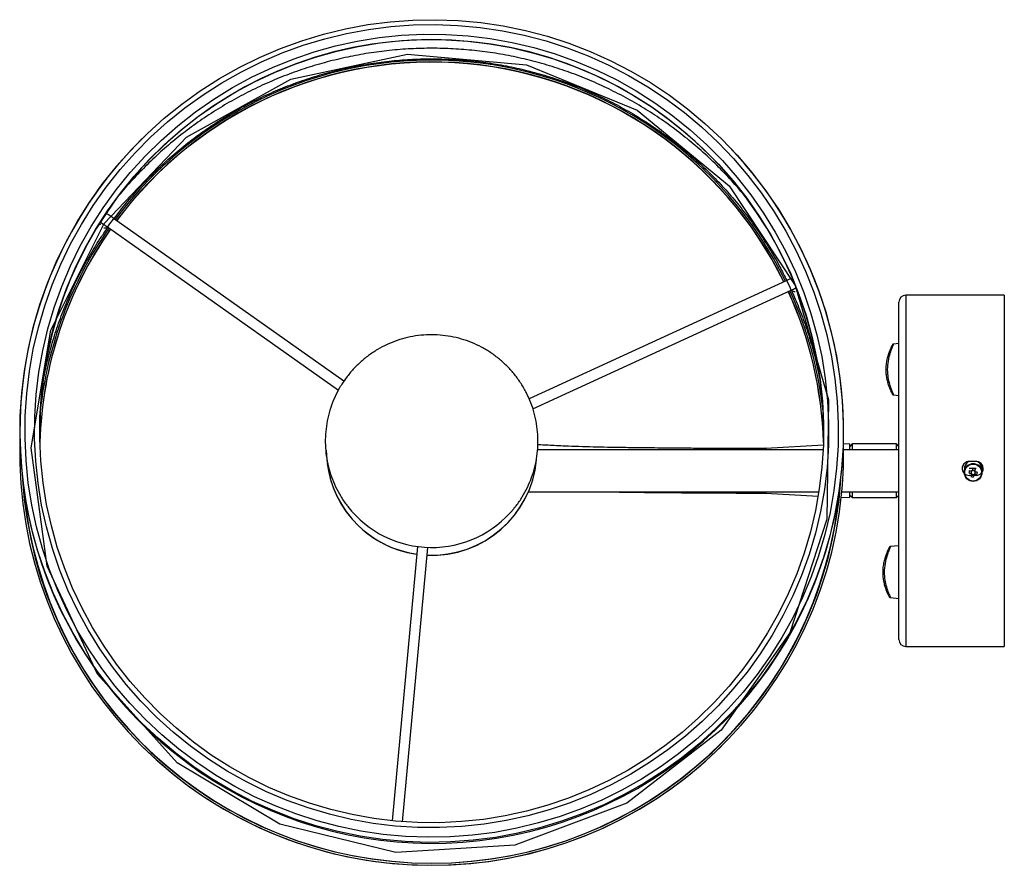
# Model space of a CAD drawing. Header units: millimetres. Extents: x 596 to 801, y 299 to 505.
# Tile 2 of 2: x 708 to 764, y 457 to 505. Entities that reach past the tile are written whole.
import ezdxf

# ---------------------------------------------------------------- set-up
doc = ezdxf.new("R2010")
doc.units = ezdxf.units.MM
doc.header["$PDSIZE"] = -1
doc.linetypes.add('CENTERX2', pattern=[20.32, 12.7, -2.54, 2.54, -2.54])

msp = doc.modelspace()

# ---------------------------------------------------------------- linework, layer by layer
at = {"color": 7, "linetype": 'Continuous', "lineweight": 25}
for p, q in [((714.606, 498.355), (714.594, 498.342)), ((747.585, 498.342), (747.572, 498.355)), ((712.639, 493.325), (725.781, 484.035)), ((726.096, 484.548), (712.985, 493.815)), ((751.3, 490.279), (736.639, 483.534)), ((736.85, 482.971), (751.551, 489.734)), ((763.689, 489.446), (758.089, 489.446)), ((763.689, 489.446), (763.689, 479.446)), ((757.689, 479.446), (757.689, 489.046)), ((757.689, 486.694), (757.374, 486.661)), ((757.376, 483.764), (757.689, 483.731)), ((754.869, 480.974), (754.536, 480.957)), ((754.869, 480.974), (754.869, 480.646)), ((755.029, 480.974), (754.889, 480.834)), ((757.549, 480.974), (755.029, 480.974)), ((755.029, 480.974), (755.029, 480.972)), ((755.029, 480.972), (755.029, 480.646)), ((757.689, 480.834), (757.549, 480.974)), ((757.549, 480.972), (757.549, 480.974)), ((757.549, 480.646), (757.549, 480.972)), ((753.377, 480.646), (737.116, 480.646)), ((753.387, 480.897), (750.115, 480.725)), ((757.689, 480.646), (754.541, 480.646)), ((754.889, 480.833), (754.889, 480.834)), ((754.889, 480.646), (754.889, 480.833)), ((762.089, 479.976), (761.689, 479.976)), ((757.689, 469.846), (757.689, 479.446)), ((761.416, 479.549), (761.416, 479.546)), ((761.416, 479.348), (761.416, 479.345)), ((761.666, 479.322), (761.792, 479.297)), ((761.805, 479.357), (761.792, 479.297)), ((761.819, 479.291), (761.792, 479.297)), ((761.823, 479.439), (761.811, 479.382)), ((761.82, 479.254), (761.88, 479.241)), ((761.926, 479.457), (761.867, 479.47)), ((762.011, 479.439), (761.952, 479.452)), ((761.971, 479.25), (761.965, 479.223)), ((762.008, 479.251), (761.981, 479.256)), ((762.011, 479.439), (762.006, 479.412)), ((762.008, 479.251), (762.021, 479.31)), ((762.135, 479.221), (762.008, 479.251)), ((762.039, 479.563), (762.011, 479.439)), ((762.027, 479.336), (762.039, 479.393)), ((762.416, 479.546), (762.416, 479.549)), ((762.416, 479.345), (762.416, 479.348)), ((763.689, 479.446), (763.689, 469.446)), ((761.905, 479.236), (761.965, 479.223)), ((761.938, 479.094), (761.965, 479.223)), ((736.596, 478.246), (753.132, 478.246)), ((750.113, 478.168), (753.093, 478.011)), ((754.439, 478.246), (757.689, 478.246)), ((754.869, 478.246), (754.869, 477.918)), ((754.889, 478.058), (754.889, 478.246)), ((755.029, 478.246), (755.029, 477.918)), ((757.549, 477.918), (757.549, 478.246)), ((754.409, 477.942), (754.869, 477.918)), ((754.889, 478.058), (755.029, 477.918)), ((755.029, 477.918), (757.549, 477.918)), ((757.549, 477.918), (757.689, 478.058)), ((730.278, 475.136), (728.835, 459.525)), ((729.432, 459.472), (730.876, 475.086)), ((757.689, 475.18), (757.199, 475.129)), ((757.201, 472.231), (757.689, 472.18)), ((758.089, 469.446), (763.689, 469.446)), ((714.594, 463.773), (714.606, 463.761)), ((747.572, 463.761), (747.585, 463.773))]:
    msp.add_line(p, q, dxfattribs=at)
at = {"color": 8, "linetype": 'Continuous', "lineweight": 25}
for p, q in [((758.089, 489.446), (758.089, 479.446)), ((749.591, 480.71), (749.588, 480.71)), ((750.115, 480.723), (750.114, 480.724)), ((758.089, 479.446), (758.089, 469.446))]:
    msp.add_line(p, q, dxfattribs=at)
at = {"color": 7, "linetype": 'Continuous'}
for p, q in [((762.089, 479.976), (761.689, 479.976)), ((762.089, 479.176), (761.689, 479.176))]:
    msp.add_line(p, q, dxfattribs=at)
at = {"color": 7, "linetype": 'CENTERX2'}
msp.add_line((762.089, 479.576), (761.689, 479.576), dxfattribs=at)
at = {"color": 7, "linetype": 'Continuous', "lineweight": 25, "flags": 128}
for points in [[(754.424, 479.557), (754.27, 478.275), (754.046, 477.005), (753.751, 475.748), (753.388, 474.51), (752.957, 473.294), (752.46, 472.103), (751.898, 470.941), (751.272, 469.812), (750.586, 468.719), (749.84, 467.666), (749.037, 466.655), (748.18, 465.69), (747.271, 464.773), (746.312, 463.909), (745.308, 463.098), (744.26, 462.343), (743.172, 461.648), (742.048, 461.013), (740.89, 460.441), (739.702, 459.934), (738.489, 459.493), (737.253, 459.12), (735.998, 458.815), (734.728, 458.579), (733.447, 458.414), (732.159, 458.32), (730.868, 458.296), (729.577, 458.344), (728.291, 458.463), (727.014, 458.652), (725.749, 458.911), (724.5, 459.24), (723.271, 459.637), (722.066, 460.101), (720.888, 460.63), (719.741, 461.224), (718.629, 461.879), (717.555, 462.595), (716.521, 463.369), (715.532, 464.199), (714.59, 465.082), (713.699, 466.015), (712.86, 466.996), (712.076, 468.022), (711.35, 469.089), (710.685, 470.195), (710.081, 471.335), (709.54, 472.508), (709.066, 473.708), (708.658, 474.932), (708.318, 476.177), (708.048, 477.439), (707.847, 478.713), (707.717, 479.997), (707.658, 481.286), (707.671, 482.577), (707.754, 483.864), (707.908, 485.145), (708.133, 486.416), (708.427, 487.673), (708.79, 488.911), (709.221, 490.127), (709.718, 491.318), (710.28, 492.48), (710.906, 493.609), (711.592, 494.702), (712.338, 495.755), (713.141, 496.766), (713.998, 497.731), (714.908, 498.647), (715.866, 499.512), (716.871, 500.323), (717.918, 501.078), (719.006, 501.773), (720.131, 502.408), (721.288, 502.98), (722.476, 503.487), (723.69, 503.928), (724.926, 504.301), (726.181, 504.606), (727.45, 504.842), (728.731, 505.007), (730.019, 505.101), (731.31, 505.125), (732.601, 505.077), (733.887, 504.958), (735.164, 504.769), (736.429, 504.51), (737.678, 504.181), (738.907, 503.784), (740.112, 503.32), (741.29, 502.791), (742.437, 502.197), (743.549, 501.542), (744.624, 500.826), (745.657, 500.052), (746.646, 499.222), (747.588, 498.339), (748.48, 497.406), (749.318, 496.425), (750.102, 495.399), (750.828, 494.332), (751.494, 493.226), (752.098, 492.085), (752.638, 490.913), (753.112, 489.713), (753.52, 488.489), (753.86, 487.244), (754.13, 485.982), (754.331, 484.707), (754.461, 483.424), (754.52, 482.135), (754.508, 480.844), (754.424, 479.557)], [(754.142, 479.59), (753.99, 478.324), (753.768, 477.069), (753.477, 475.828), (753.119, 474.604), (752.693, 473.403), (752.202, 472.226), (751.646, 471.078), (751.029, 469.963), (750.35, 468.883), (749.613, 467.843), (748.82, 466.844), (747.973, 465.891), (747.075, 464.986), (746.128, 464.131), (745.136, 463.33), (744.101, 462.585), (743.026, 461.898), (741.915, 461.271), (740.771, 460.706), (739.598, 460.205), (738.399, 459.769), (737.178, 459.4), (735.938, 459.099), (734.684, 458.866), (733.419, 458.703), (732.146, 458.61), (730.871, 458.587), (729.596, 458.634), (728.325, 458.751), (727.063, 458.938), (725.813, 459.194), (724.58, 459.519), (723.365, 459.911), (722.175, 460.369), (721.011, 460.892), (719.879, 461.479), (718.78, 462.126), (717.718, 462.834), (716.697, 463.598), (715.72, 464.418), (714.79, 465.29), (713.909, 466.212), (713.08, 467.181), (712.306, 468.195), (711.589, 469.249), (710.931, 470.341), (710.335, 471.468), (709.801, 472.626), (709.332, 473.812), (708.929, 475.021), (708.594, 476.251), (708.326, 477.498), (708.128, 478.757), (708, 480.025), (707.942, 481.299), (707.954, 482.573), (708.036, 483.846), (708.188, 485.111), (708.41, 486.367), (708.701, 487.608), (709.06, 488.831), (709.485, 490.033), (709.977, 491.209), (710.532, 492.357), (711.15, 493.472), (711.828, 494.552), (712.565, 495.593), (713.358, 496.591), (714.205, 497.545), (715.103, 498.45), (716.05, 499.305), (717.042, 500.106), (718.078, 500.851), (719.152, 501.538), (720.263, 502.165), (721.407, 502.73), (722.58, 503.231), (723.779, 503.667), (725, 504.036), (726.24, 504.337), (727.494, 504.569), (728.76, 504.733), (730.032, 504.826), (731.308, 504.849), (732.583, 504.802), (733.853, 504.684), (735.115, 504.497), (736.365, 504.241), (737.599, 503.917), (738.813, 503.525), (740.003, 503.066), (741.167, 502.543), (742.3, 501.957), (743.398, 501.309), (744.46, 500.602), (745.481, 499.837), (746.458, 499.018), (747.388, 498.145), (748.269, 497.223), (749.098, 496.254), (749.872, 495.241), (750.589, 494.186), (751.247, 493.094), (751.844, 491.967), (752.377, 490.809), (752.846, 489.624), (753.249, 488.414), (753.585, 487.184), (753.852, 485.938), (754.05, 484.679), (754.178, 483.41), (754.237, 482.137), (754.225, 480.862), (754.142, 479.59)], [(753.598, 479.64), (753.446, 478.382), (753.224, 477.135), (752.932, 475.902), (752.571, 474.687), (752.143, 473.495), (751.648, 472.328), (751.089, 471.191), (750.467, 470.087), (749.784, 469.02), (749.042, 467.993), (748.243, 467.008), (747.391, 466.07), (746.487, 465.182), (745.535, 464.345), (744.537, 463.563), (743.497, 462.838), (742.419, 462.173), (741.304, 461.569), (740.157, 461.028), (738.982, 460.553), (737.782, 460.144), (736.561, 459.803), (735.322, 459.531), (734.071, 459.329), (732.81, 459.197), (731.543, 459.136), (730.275, 459.146), (729.01, 459.227), (727.751, 459.379), (726.503, 459.601), (725.269, 459.893), (724.053, 460.253), (722.86, 460.681), (721.692, 461.175), (720.554, 461.734), (719.45, 462.356), (718.381, 463.038), (717.353, 463.78), (716.368, 464.577), (715.429, 465.429), (714.54, 466.332), (713.703, 467.283), (712.92, 468.28), (712.195, 469.319), (711.529, 470.397), (710.924, 471.511), (710.383, 472.657), (709.907, 473.831), (709.498, 475.03), (709.157, 476.25), (708.884, 477.487), (708.682, 478.738), (708.55, 479.998), (708.489, 481.264), (708.499, 482.53), (708.58, 483.795), (708.732, 485.053), (708.955, 486.3), (709.247, 487.533), (709.607, 488.747), (710.036, 489.94), (710.53, 491.106), (711.089, 492.243), (711.712, 493.347), (712.395, 494.414), (713.137, 495.442), (713.935, 496.426), (714.787, 497.364), (715.691, 498.253), (716.643, 499.089), (717.641, 499.871), (718.681, 500.596), (719.76, 501.262), (720.874, 501.866), (722.021, 502.406), (723.196, 502.882), (724.396, 503.29), (725.618, 503.632), (726.856, 503.904), (728.108, 504.106), (729.369, 504.238), (730.635, 504.299), (731.903, 504.289), (733.168, 504.207), (734.427, 504.056), (735.676, 503.833), (736.909, 503.542), (738.125, 503.181), (739.318, 502.753), (740.486, 502.259), (741.624, 501.7), (742.729, 501.079), (743.797, 500.396), (744.825, 499.655), (745.81, 498.857), (746.749, 498.005), (747.638, 497.102), (748.476, 496.151), (749.258, 495.154), (749.984, 494.115), (750.65, 493.037), (751.254, 491.924), (751.795, 490.778), (752.271, 489.604), (752.68, 488.404), (753.022, 487.184), (753.294, 485.947), (753.496, 484.696), (753.628, 483.436), (753.689, 482.171), (753.679, 480.904), (753.598, 479.64)], [(753.307, 479.654), (753.157, 478.413), (752.938, 477.182), (752.649, 475.965), (752.293, 474.766), (751.871, 473.589), (751.382, 472.437), (750.83, 471.315), (750.216, 470.225), (749.542, 469.172), (748.81, 468.158), (748.022, 467.186), (747.18, 466.26), (746.288, 465.383), (745.348, 464.557), (744.364, 463.786), (743.337, 463.07), (742.272, 462.413), (741.172, 461.817), (740.04, 461.283), (738.88, 460.814), (737.695, 460.41), (736.49, 460.074), (735.268, 459.805), (734.032, 459.606), (732.787, 459.476), (731.537, 459.415), (730.286, 459.425), (729.037, 459.505), (727.794, 459.655), (726.562, 459.875), (725.344, 460.163), (724.144, 460.518), (722.966, 460.941), (721.814, 461.428), (720.69, 461.98), (719.6, 462.594), (718.546, 463.267), (717.531, 463.999), (716.558, 464.787), (715.632, 465.627), (714.754, 466.519), (713.927, 467.458), (713.155, 468.441), (712.439, 469.467), (711.781, 470.531), (711.185, 471.631), (710.651, 472.761), (710.181, 473.921), (709.777, 475.104), (709.44, 476.309), (709.171, 477.53), (708.971, 478.764), (708.841, 480.008), (708.781, 481.257), (708.791, 482.508), (708.871, 483.756), (709.021, 484.997), (709.241, 486.228), (709.529, 487.445), (709.885, 488.644), (710.308, 489.821), (710.796, 490.973), (711.348, 492.095), (711.962, 493.185), (712.636, 494.238), (713.369, 495.252), (714.157, 496.224), (714.998, 497.15), (715.89, 498.027), (716.83, 498.853), (717.815, 499.625), (718.841, 500.34), (719.906, 500.997), (721.006, 501.593), (722.138, 502.127), (723.298, 502.596), (724.483, 503), (725.688, 503.336), (726.911, 503.605), (728.146, 503.804), (729.391, 503.935), (730.641, 503.995), (731.893, 503.985), (733.142, 503.905), (734.384, 503.755), (735.616, 503.535), (736.834, 503.247), (738.034, 502.892), (739.212, 502.469), (740.365, 501.982), (741.488, 501.43), (742.578, 500.816), (743.633, 500.143), (744.648, 499.411), (745.62, 498.623), (746.546, 497.783), (747.424, 496.892), (748.251, 495.952), (749.023, 494.969), (749.74, 493.943), (750.397, 492.879), (750.994, 491.78), (751.528, 490.649), (751.997, 489.489), (752.401, 488.306), (752.738, 487.101), (753.007, 485.88), (753.207, 484.646), (753.337, 483.402), (753.397, 482.153), (753.387, 480.902), (753.307, 479.654)], [(712.188, 493.538), (712.19, 493.527), (712.215, 493.448)], [(712.432, 493.282), (712.536, 493.282), (712.643, 493.322)], [(761.821, 479.253), (761.817, 479.237), (761.814, 479.22), (761.81, 479.204), (761.807, 479.188), (761.803, 479.172), (761.8, 479.156), (761.796, 479.141), (761.793, 479.125)], [(761.894, 479.594), (761.891, 479.578), (761.887, 479.562), (761.884, 479.546), (761.88, 479.53), (761.877, 479.514), (761.873, 479.498), (761.87, 479.482), (761.866, 479.465)], [(762.011, 479.434), (762.015, 479.45), (762.018, 479.467), (762.022, 479.483), (762.025, 479.499), (762.029, 479.515), (762.032, 479.531), (762.035, 479.547), (762.039, 479.563)], [(761.938, 479.094), (761.941, 479.109), (761.944, 479.125), (761.948, 479.141), (761.951, 479.157), (761.955, 479.173), (761.958, 479.189), (761.962, 479.205), (761.965, 479.222)]]:
    msp.add_lwpolyline(points, dxfattribs=at)
at = {"color": 7, "linetype": 'Continuous', "flags": 128}
msp.add_lwpolyline([(722.446, 459.335), (716.611, 462.817), (712.063, 467.863), (709.205, 474.024), (708.292, 480.754), (709.404, 487.453), (712.443, 493.527), (717.139, 498.436), (723.075, 501.743), (729.722, 503.156), (736.491, 502.548), (742.781, 499.974), (748.031, 495.662), (751.776, 489.995), (753.682, 483.477), (753.582, 476.687), (751.482, 470.228), (747.571, 464.675), (742.195, 460.52), (735.833, 458.133), (729.048, 457.726), (722.446, 459.335)], dxfattribs=at)
at = {"color": 8, "linetype": 'Continuous', "lineweight": 25, "flags": 128}
msp.add_lwpolyline([(712.238, 493.616), (712.312, 493.54), (712.361, 493.512)], dxfattribs=at)
at = {"color": 7, "linetype": 'Continuous', "lineweight": 25}
for radius in [0.5, 0.481]:
    msp.add_circle((761.916, 479.345), radius, dxfattribs=at)
for centre, radius, start, end in [((731.089, 481.675), 22.313, 0.0374, 179.9626), ((731.088, 480.4), 22.421, 26.0519, 143.454), ((731.088, 480.4), 22.321, 26.0577, 143.4485), ((731.088, 480.385), 22.321, 26.0932, 143.4166), ((731.096, 481.687), 23.446, 134.7349, 354.721), ((731.119, 481.684), 23.422, 354.7225, 45.3331), ((731.06, 480.424), 22.383, 144.996, 173.8449), ((731.058, 480.425), 22.282, 144.9966, 178.3529), ((731.058, 480.41), 22.282, 144.9647, 178.3333), ((731.123, 480.41), 22.279, 1.6655, 24.5301), ((731.123, 480.426), 22.279, 1.6459, 24.4945), ((731.122, 480.425), 22.38, 6.1537, 24.4955), ((751.789, 489.95), 0.3, 223.9209, 269.7079), ((758.089, 489.046), 0.4, 90, 180), ((731.09, 480.447), 23.453, 178.5069, 354.6869), ((731.128, 480.431), 23.414, 354.7178, 1.5353), ((731.086, 480.629), 5.997, 180.0179, 261.8644), ((731.086, 480.64), 5.998, 187.7062, 261.8672), ((731.091, 480.631), 5.999, 267.5514, 354.6914), ((731.091, 480.64), 5.999, 267.56, 354.6914), ((761.916, 479.546), 0.5, 121.6072, 191.4681), ((761.916, 479.549), 0.5, 122.0832, 179.9994), ((761.916, 479.348), 0.5, 0.002, 179.998), ((761.916, 479.546), 0.5, 348.532, 56.7461), ((761.916, 479.549), 0.5, 0.0003, 55.5559), ((763.415, 479.021), 1.775, 165.4423, 170.2213), ((777.928, 553.647), 76.083, 257.65839, 257.75728), ((777.959, 553.792), 76.083, 257.65839, 257.75728), ((761.916, 479.343), 0.131, 202.1032, 223.5643), ((761.916, 479.346), 0.111, 161.0655, 174.5982), ((761.916, 479.346), 0.111, 174.5983, 209.552), ((761.916, 479.346), 0.111, 126.1126, 161.0653), ((761.916, 479.346), 0.111, 209.5519, 216.1156), ((761.916, 479.343), 0.131, 112.101, 133.5613), ((761.916, 479.346), 0.111, 216.1158, 251.0675), ((761.916, 479.346), 0.111, 119.5494, 126.1129), ((761.916, 479.346), 0.111, 84.5987, 119.5493), ((761.587, 477.817), 1.803, 75.4804, 80.1856), ((761.916, 479.346), 0.111, 264.5987, 299.5493), ((761.916, 479.346), 0.111, 71.0672, 84.5988), ((761.916, 479.346), 0.111, 36.1158, 71.0675), ((761.916, 479.343), 0.131, 292.101, 313.5613), ((761.916, 479.346), 0.111, 299.5494, 306.1129), ((761.916, 479.346), 0.111, 306.1126, 341.0653), ((761.916, 479.346), 0.111, 29.5519, 36.1156), ((777.898, 553.433), 75.868, 257.90877, 258.00785), ((761.916, 479.343), 0.131, 22.1032, 43.5643), ((761.916, 479.346), 0.111, 354.5983, 29.552), ((761.916, 479.346), 0.111, 341.0655, 354.5982), ((777.93, 553.578), 75.868, 257.90877, 258.00785), ((760.431, 479.664), 1.76, 345.4222, 350.2415), ((731.089, 480.447), 23.34, 183.6903, 356.3097), ((762.23, 480.803), 1.734, 255.3869, 260.2791), ((761.916, 479.346), 0.111, 251.0672, 264.5988), ((731.089, 480.422), 23.311, 184.8946, 355.1054), ((731.089, 481.134), 6.053, 217.9387, 320.8), ((758.089, 469.846), 0.4, 180, 270), ((731.089, 480.437), 23.448, 225.3343, 314.6657)]:
    msp.add_arc(centre, radius, start, end, dxfattribs=at)
at = {"color": 8, "linetype": 'Continuous', "lineweight": 25}
for centre, radius, start, end in [((716.346, 491.072), 4.338, 140.7794, 148.7096), ((745.824, 487.429), 6.174, 21.9189, 27.4895)]:
    msp.add_arc(centre, radius, start, end, dxfattribs=at)
at = {"color": 7, "linetype": 'Continuous'}
for centre, start, end in [((761.689, 479.576), 90, 270), ((762.089, 479.576), 270, 90)]:
    msp.add_arc(centre, 0.4, start, end, dxfattribs=at)
at = {"color": 7, "linetype": 'Continuous', "lineweight": 25}
for centre, major_axis, ratio, start_param, end_param in [((761.902, 479.351), (0.0888, 0.0413), 0.979735, 2.367955, 2.639846), ((761.919, 479.362), (0.0967, -0.0007), 0.98937, 1.22752, 1.49941), ((761.929, 479.345), (0.0761, -0.0626), 0.976167, 0.330613, 0.602504), ((761.913, 479.335), (0.0139, 0.0986), 0.970948, 2.93588, 3.20777)]:
    msp.add_ellipse(centre, major_axis=major_axis, ratio=ratio, start_param=start_param, end_param=end_param, dxfattribs=at)
for points, knots in [([(748.692, 495.352), (748.613, 495.447), (748.279, 495.853), (747.64, 496.529), (746.777, 497.374), (745.867, 498.169), (744.918, 498.917), (743.931, 499.614), (742.909, 500.259), (741.855, 500.849), (740.771, 501.383), (739.661, 501.861), (738.527, 502.279), (737.373, 502.638), (736.202, 502.935), (735.017, 503.172), (733.821, 503.346), (732.617, 503.457), (731.41, 503.505), (730.201, 503.491), (728.995, 503.413), (727.795, 503.272), (726.603, 503.068), (725.424, 502.803), (724.261, 502.477), (723.116, 502.09), (721.993, 501.644), (720.894, 501.139), (719.824, 500.579), (718.785, 499.963), (717.779, 499.293), (716.809, 498.572), (715.879, 497.801), (714.989, 496.984), (714.148, 496.117), (713.569, 495.479), (713.285, 495.119), (713.251, 495.075)], [0, 0, 0, 0, 0.009192, 0.039091, 0.068989, 0.098888, 0.128787, 0.158685, 0.188584, 0.218482, 0.248381, 0.27828, 0.308179, 0.338077, 0.367976, 0.397875, 0.427774, 0.457672, 0.487571, 0.51747, 0.547369, 0.577268, 0.607166, 0.637065, 0.666964, 0.696863, 0.726761, 0.75666, 0.786559, 0.816458, 0.846356, 0.876255, 0.906154, 0.936052, 0.965951, 0.995849, 1, 1, 1, 1]), ([(713.011, 493.797), (713.239, 494.097), (713.708, 494.712), (714.479, 495.595), (715.306, 496.453), (716.179, 497.266), (717.093, 498.032), (718.046, 498.748), (719.037, 499.412), (720.061, 500.023), (721.116, 500.579), (722.199, 501.079), (723.306, 501.521), (724.436, 501.903), (725.585, 502.225), (726.749, 502.485), (727.925, 502.684), (729.11, 502.82), (730.3, 502.894), (731.493, 502.904), (732.685, 502.851), (733.872, 502.735), (735.051, 502.556), (736.219, 502.316), (737.373, 502.013), (738.509, 501.651), (739.624, 501.228), (740.716, 500.747), (741.78, 500.209), (742.814, 499.615), (743.816, 498.968), (744.781, 498.268), (745.709, 497.519), (746.595, 496.721), (747.437, 495.877), (748.234, 494.99), (748.983, 494.062), (749.681, 493.096), (750.326, 492.094), (750.87, 491.155), (751.173, 490.539), (751.301, 490.279)], [0, 0, 0, 0, 0.024511, 0.050366, 0.076221, 0.102076, 0.127932, 0.153787, 0.179642, 0.205497, 0.231352, 0.257207, 0.283062, 0.308917, 0.334772, 0.360627, 0.386482, 0.412336, 0.438191, 0.464046, 0.489901, 0.515756, 0.541611, 0.567466, 0.593321, 0.619176, 0.645031, 0.670886, 0.69674, 0.722595, 0.74845, 0.774305, 0.80016, 0.826016, 0.851871, 0.877726, 0.903581, 0.929436, 0.955291, 0.981146, 1, 1, 1, 1]), ([(712.985, 493.815), (712.962, 493.831), (712.897, 493.877), (712.793, 493.949), (712.7, 494.01), (712.654, 494.037), (712.614, 494.059), (712.588, 494.067), (712.576, 494.071)], [0, 0, 0, 0, 0.133141, 0.381478, 0.639942, 0.854884, 0.936777, 1, 1, 1, 1]), ([(709.029, 484.805), (709.048, 484.911), (709.138, 485.407), (709.361, 486.282), (709.698, 487.424), (710.101, 488.546), (710.561, 489.646), (711.079, 490.72), (711.655, 491.763), (712.183, 492.627), (712.539, 493.129), (712.665, 493.307)], [0, 0, 0, 0, 0.034529, 0.162433, 0.290338, 0.418242, 0.546146, 0.674051, 0.801955, 0.929859, 1, 1, 1, 1]), ([(712.357, 493.516), (712.357, 493.516), (712.358, 493.515), (712.375, 493.505), (712.414, 493.479), (712.488, 493.43), (712.57, 493.374), (712.623, 493.337), (712.639, 493.325)], [0, 0, 0, 0, 0.059159, 0.173643, 0.353958, 0.598145, 0.878258, 1, 1, 1, 1]), ([(751.592, 490.406), (751.585, 490.404), (751.55, 490.39), (751.455, 490.349), (751.358, 490.305), (751.306, 490.281), (751.3, 490.279)], [0, 0, 0, 0, 0.099432, 0.532234, 0.949964, 1, 1, 1, 1]), ([(751.551, 489.734), (751.575, 489.745), (751.642, 489.775), (751.74, 489.818), (751.817, 489.851), (751.857, 489.866), (751.861, 489.868), (751.863, 489.868)], [0, 0, 0, 0, 0.165905, 0.4575848, 0.7137255, 0.8952865, 1, 1, 1, 1]), ([(751.558, 489.737), (751.683, 489.459), (751.972, 488.819), (752.355, 487.788), (752.716, 486.653), (753.005, 485.561), (753.144, 484.843), (753.208, 484.514)], [0, 0, 0, 0, 0.166401, 0.38336, 0.600319, 0.817279, 1, 1, 1, 1]), ([(735.776, 477.315), (735.816, 477.36), (735.991, 477.561), (736.251, 477.958), (736.551, 478.499), (736.791, 479.071), (736.972, 479.663), (737.092, 480.271), (737.149, 480.888), (737.142, 481.508), (737.073, 482.123), (736.941, 482.728), (736.748, 483.317), (736.496, 483.883), (736.187, 484.42), (735.826, 484.923), (735.414, 485.386), (734.958, 485.805), (734.462, 486.176), (733.93, 486.493), (733.369, 486.755), (732.784, 486.958), (732.181, 487.101), (731.566, 487.181), (730.947, 487.198), (730.329, 487.152), (729.719, 487.043), (729.124, 486.873), (728.549, 486.642), (728, 486.354), (727.484, 486.012), (727.005, 485.618), (726.569, 485.178), (726.18, 484.696), (725.842, 484.177), (725.559, 483.625), (725.334, 483.048), (725.169, 482.451), (725.066, 481.84), (725.025, 481.222), (725.049, 480.603), (725.119, 480.085), (725.19, 479.777), (725.215, 479.671)], [0, 0, 0, 0, 0.0073447, 0.0324591, 0.0575731, 0.0826865, 0.1077993, 0.1329113, 0.1580225, 0.1831329, 0.2082425, 0.2333513, 0.2584594, 0.2835669, 0.308674, 0.3337807, 0.3588873, 0.383994, 0.4091008, 0.434208, 0.4593158, 0.4844241, 0.5095332, 0.534643, 0.5597537, 0.5848652, 0.6099776, 0.6350906, 0.6602043, 0.6853184, 0.7104329, 0.7355476, 0.7606624, 0.785777, 0.8108913, 0.8360051, 0.8611184, 0.886231, 0.9113428, 0.9364538, 0.961564, 0.9866733, 1, 1, 1, 1]), ([(757.301, 486.599), (757.301, 486.6), (757.302, 486.6), (757.295, 486.585), (757.271, 486.536), (757.222, 486.427), (757.152, 486.262), (757.075, 486.046), (757.003, 485.789), (756.952, 485.504), (756.934, 485.209), (756.95, 484.92), (756.985, 484.713), (757.011, 484.606), (757.016, 484.583)], [0, 0, 0, 0, 0.0056696, 0.0486045, 0.1294897, 0.2258194, 0.3281594, 0.4353681, 0.5455802, 0.6558982, 0.7633574, 0.867686, 0.9716997, 1, 1, 1, 1]), ([(757.372, 486.659), (757.368, 486.658), (757.356, 486.656), (757.34, 486.647), (757.326, 486.636), (757.317, 486.626), (757.312, 486.62), (757.31, 486.616), (757.308, 486.613), (757.307, 486.612), (757.307, 486.611)], [0, 0, 0, 0, 0.123174, 0.324746, 0.49213, 0.618766, 0.701055, 0.776163, 0.884907, 1, 1, 1, 1]), ([(757.016, 484.583), (757.028, 484.537), (757.058, 484.419), (757.094, 484.319), (757.116, 484.258)], [0, 0, 0, 0, 0.387452, 1, 1, 1, 1]), ([(757.116, 484.258), (757.12, 484.245), (757.149, 484.155), (757.206, 484.028), (757.266, 483.894), (757.299, 483.829), (757.303, 483.821), (757.309, 483.81), (757.313, 483.805), (757.319, 483.796), (757.333, 483.782), (757.352, 483.77), (757.368, 483.767), (757.375, 483.766)], [0, 0, 0, 0, 0.042158, 0.298377, 0.550008, 0.790942, 0.910065, 0.92504, 0.933048, 0.941691, 0.958863, 0.982695, 1, 1, 1, 1]), ([(749.589, 480.712), (749.343, 480.712), (748.818, 480.712), (748.064, 480.714), (747.364, 480.716), (746.778, 480.719), (746.077, 480.724), (745.276, 480.731), (744.387, 480.739), (743.627, 480.746), (742.975, 480.753), (742.415, 480.76), (741.797, 480.769), (741.088, 480.78), (740.264, 480.798), (739.451, 480.821), (738.579, 480.853), (737.795, 480.891), (737.329, 480.921), (737.138, 480.933)], [0, 0, 0, 0, 0.053489, 0.114024, 0.164058, 0.206054, 0.242179, 0.318146, 0.382885, 0.438613, 0.486678, 0.52818, 0.564005, 0.626506, 0.690789, 0.759248, 0.830613, 0.930422, 1, 1, 1, 1]), ([(750.115, 480.728), (750.083, 480.725), (749.908, 480.709), (749.732, 480.715), (749.588, 480.719)], [0, 0, 0, 0, 0.182747, 1, 1, 1, 1]), ([(761.689, 479.976), (761.644, 479.971), (761.554, 479.962), (761.435, 479.894), (761.344, 479.792), (761.292, 479.665), (761.284, 479.528), (761.324, 479.399), (761.377, 479.311), (761.422, 479.281), (761.43, 479.276)], [0, 0, 0, 0, 0.138718, 0.277432, 0.416263, 0.555211, 0.694104, 0.83287, 0.971612, 1, 1, 1, 1]), ([(762.42, 479.354), (762.423, 479.357), (762.456, 479.393), (762.484, 479.488), (762.495, 479.622), (762.456, 479.754), (762.376, 479.865), (762.264, 479.944), (762.162, 479.973), (762.103, 479.975), (762.089, 479.976)], [0, 0, 0, 0, 0.014306, 0.170396, 0.326403, 0.482385, 0.638483, 0.794697, 0.950848, 1, 1, 1, 1]), ([(725.215, 479.671), (725.268, 479.482), (725.376, 479.095), (725.611, 478.532), (725.908, 477.99), (726.147, 477.617), (726.298, 477.438), (726.317, 477.417)], [0, 0, 0, 0, 0.232389, 0.477094, 0.721805, 0.966512, 1, 1, 1, 1]), ([(761.794, 479.294), (761.795, 479.294), (761.803, 479.293), (761.811, 479.292), (761.819, 479.292), (761.819, 479.291)], [0, 0, 0, 0, 0.113689, 0.945347, 1, 1, 1, 1]), ([(761.826, 479.281), (761.826, 479.28), (761.824, 479.272), (761.822, 479.262), (761.821, 479.254), (761.821, 479.253)], [0, 0, 0, 0, 0.0546533, 0.8863107, 1, 1, 1, 1]), ([(761.85, 479.436), (761.85, 479.436), (761.842, 479.437), (761.834, 479.438), (761.826, 479.439), (761.825, 479.439)], [0, 0, 0, 0, 0.054653, 0.886311, 1, 1, 1, 1]), ([(761.866, 479.465), (761.866, 479.464), (761.865, 479.458), (761.863, 479.45), (761.861, 479.443), (761.861, 479.443)], [0, 0, 0, 0, 0.113689, 0.945347, 1, 1, 1, 1]), ([(761.965, 479.222), (761.966, 479.223), (761.967, 479.231), (761.969, 479.24), (761.971, 479.249), (761.971, 479.25)], [0, 0, 0, 0, 0.1136893, 0.9453467, 1, 1, 1, 1]), ([(761.981, 479.256), (761.982, 479.256), (761.99, 479.254), (761.998, 479.251), (762.006, 479.249), (762.006, 479.248)], [0, 0, 0, 0, 0.054653, 0.886311, 1, 1, 1, 1]), ([(762.006, 479.412), (762.006, 479.412), (762.007, 479.419), (762.009, 479.427), (762.011, 479.433), (762.011, 479.434)], [0, 0, 0, 0, 0.054653, 0.886311, 1, 1, 1, 1]), ([(762.038, 479.393), (762.037, 479.393), (762.029, 479.396), (762.021, 479.398), (762.013, 479.401), (762.013, 479.401)], [0, 0, 0, 0, 0.113689, 0.945347, 1, 1, 1, 1]), ([(741.333, 478.246), (741.445, 478.244), (741.838, 478.237), (742.598, 478.227), (743.573, 478.216), (744.651, 478.206), (745.518, 478.199), (746.224, 478.193), (746.736, 478.189), (747.332, 478.186), (748.042, 478.183), (748.809, 478.182), (749.342, 478.181), (749.593, 478.181)], [0, 0, 0, 0, 0.042755, 0.149227, 0.28066, 0.39996, 0.54144, 0.59535, 0.655859, 0.726068, 0.809528, 0.910285, 1, 1, 1, 1]), ([(749.594, 478.174), (749.701, 478.177), (749.874, 478.183), (750.047, 478.168), (750.113, 478.162)], [0, 0, 0, 0, 0.617499, 1, 1, 1, 1]), ([(757.127, 475.067), (757.127, 475.067), (757.127, 475.068), (757.12, 475.053), (757.097, 475.003), (757.047, 474.894), (756.978, 474.729), (756.9, 474.514), (756.828, 474.257), (756.777, 473.972), (756.759, 473.676), (756.776, 473.388), (756.811, 473.181), (756.836, 473.073), (756.841, 473.05)], [0, 0, 0, 0, 0.00567, 0.048604, 0.12949, 0.225819, 0.328159, 0.435368, 0.54558, 0.655898, 0.763357, 0.867686, 0.9717, 1, 1, 1, 1]), ([(757.197, 475.127), (757.193, 475.126), (757.181, 475.124), (757.165, 475.115), (757.151, 475.103), (757.142, 475.094), (757.137, 475.087), (757.135, 475.083), (757.133, 475.08), (757.132, 475.079), (757.132, 475.079)], [0, 0, 0, 0, 0.123174, 0.324746, 0.49213, 0.618766, 0.701055, 0.776163, 0.884907, 1, 1, 1, 1]), ([(756.841, 473.05), (756.853, 473.005), (756.884, 472.887), (756.919, 472.787), (756.941, 472.726)], [0, 0, 0, 0, 0.387452, 1, 1, 1, 1]), ([(756.941, 472.726), (756.945, 472.713), (756.975, 472.623), (757.031, 472.495), (757.091, 472.361), (757.124, 472.297), (757.128, 472.289), (757.134, 472.278), (757.138, 472.272), (757.144, 472.264), (757.158, 472.25), (757.178, 472.237), (757.193, 472.235), (757.2, 472.234)], [0, 0, 0, 0, 0.042158, 0.298377, 0.550008, 0.790942, 0.910065, 0.92504, 0.933048, 0.941691, 0.958863, 0.982695, 1, 1, 1, 1])]:
    msp.add_open_spline(points, degree=3, knots=knots, dxfattribs=at)
at = {"color": 8, "linetype": 'Continuous', "lineweight": 25}
for points, knots in [([(757.376, 486.644), (757.378, 486.648), (757.385, 486.662), (757.331, 486.541), (757.234, 486.302), (757.113, 485.932), (757.026, 485.465), (757.025, 484.981), (757.097, 484.545), (757.168, 484.321), (757.203, 484.208)], [0, 0, 0, 0, 0.057007, 0.179806, 0.30767, 0.449908, 0.601383, 0.741504, 0.870368, 1, 1, 1, 1]), ([(757.203, 484.208), (757.205, 484.202), (757.248, 484.077), (757.326, 483.885), (757.387, 483.753), (757.379, 483.773), (757.377, 483.777)], [0, 0, 0, 0, 0.021578, 0.46175, 0.888789, 1, 1, 1, 1]), ([(749.603, 480.646), (749.603, 480.652), (749.599, 480.701), (749.595, 480.706), (749.591, 480.71)], [0, 0, 0, 0, 0.110499, 1, 1, 1, 1]), ([(750.114, 480.724), (750.113, 480.718), (750.111, 480.712), (750.11, 480.656), (750.11, 480.646)], [0, 0, 0, 0, 0.817063, 1, 1, 1, 1]), ([(749.594, 478.187), (749.596, 478.186), (749.601, 478.184), (749.604, 478.227), (749.606, 478.246)], [0, 0, 0, 0, 0.561587, 1, 1, 1, 1]), ([(750.108, 478.246), (750.109, 478.222), (750.111, 478.17), (750.113, 478.172), (750.114, 478.173)], [0, 0, 0, 0, 0.478644, 1, 1, 1, 1]), ([(757.201, 475.112), (757.203, 475.116), (757.21, 475.13), (757.156, 475.009), (757.059, 474.77), (756.938, 474.399), (756.852, 473.933), (756.851, 473.448), (756.922, 473.013), (756.993, 472.789), (757.028, 472.676)], [0, 0, 0, 0, 0.057007, 0.179806, 0.30767, 0.449908, 0.601383, 0.741504, 0.870368, 1, 1, 1, 1]), ([(757.028, 472.676), (757.03, 472.67), (757.073, 472.545), (757.151, 472.353), (757.213, 472.221), (757.204, 472.241), (757.203, 472.245)], [0, 0, 0, 0, 0.021578, 0.46175, 0.888789, 1, 1, 1, 1])]:
    msp.add_open_spline(points, degree=3, knots=knots, dxfattribs=at)
at = {"color": 7, "linetype": 'Continuous'}
msp.add_point((761.889, 479.576), dxfattribs=at)

doc.saveas('drawing.dxf')
